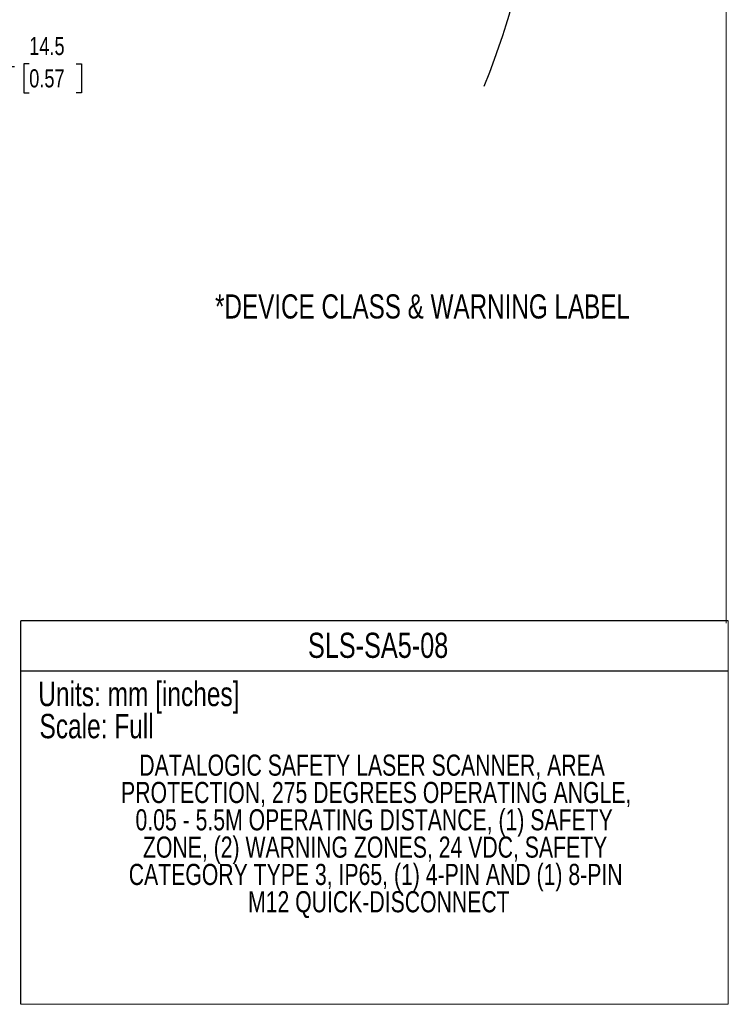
# Model space of a CAD drawing. Header units: millimetres. Extents: x 0 to 864, y 0 to 559.
# Tile 41 of 55: x 630 to 864, y 1 to 327. Entities that reach past the tile are written whole.
import ezdxf

# ---------------------------------------------------------------- set-up
doc = ezdxf.new("R2010")
doc.units = ezdxf.units.MM
doc.layers.add('DIMENSIONS', color=140, linetype='Continuous', lineweight=25)
doc.layers.add('TEXT', color=140, linetype='Continuous', lineweight=25)
doc.styles.add('SLDTEXTSTYLE0', font='TXT', dxfattribs={"width": 0.75})
doc.dimstyles.new('SLDDIMSTYLE2', dxfattribs={"dimtxt": 6, "dimasz": 6, "dimexe": 0, "dimexo": 0.0625, "dimgap": 1.5, "dimtad": 0, "dimtih": 1, "dimtoh": 1, "dimdec": 1, "dimrnd": 1e-09, "dimzin": 12, "dimdsep": 46, "dimtxsty": 'SLDTEXTSTYLE0', "dimsah": 1, "dimcen": 0.09, "dimadec": 0, "dimazin": 3, "dimtfac": 1, "dimtdec": 1, "dimtmove": 0, "dimatfit": 0, "dimfxl": 0, "dimfrac": 2, "dimtolj": 1, "dimtzin": 12, "dimarcsym": 0})

# ---------------------------------------------------------------- blocks, each defined once
blk = doc.blocks.new('SW_NOTE_0_3')
at = {"layer": 'TEXT', "color": 0, "char_height": 7, "attachment_point": 2, "style": 'SLDTEXTSTYLE0'}
for s, insert in [('DATALOGIC SAFETY LASER SCANNER, AREA', (93.73, 9.02)), ('PROTECTION, 275 DEGREES OPERATING ANGLE,', (95.11, -0.03)), ('0.05 - 5.5M OPERATING DISTANCE, (1) SAFETY', (94.41, -9.08)), ('ZONE, (2) WARNING ZONES, 24 VDC, SAFETY', (94.74, -18.13)), ('CATEGORY TYPE 3, IP65, (1) 4-PIN AND (1) 8-PIN', (94.92, -27.18)), ('M12 QUICK-DISCONNECT', (95.97, -36.23))]:
    blk.add_mtext(s, dxfattribs=dict(at, insert=insert))
blk = doc.blocks.new('_D_16')
at = {"layer": 'DIMENSIONS'}
for p, q in [((602.36, 221.28), (602.36, 314.55)), ((616.86, 174.99), (616.86, 314.55)), ((602.36, 311.38), (590.82, 311.38)), ((616.86, 311.38), (628.04, 311.38)), ((632.91, 312.26), (631.08, 312.26)), ((631.08, 312.26), (631.08, 302.73)), ((648.43, 312.26), (650.26, 312.26)), ((650.26, 312.26), (650.26, 302.73)), ((631.08, 302.73), (632.91, 302.73)), ((650.26, 302.73), (648.43, 302.73))]:
    blk.add_line(p, q, dxfattribs=at)
for points in [[(602.36, 311.38), (596.36, 312.3), (596.36, 310.45)], [(616.86, 311.38), (622.86, 310.45), (622.86, 312.3)]]:
    blk.add_solid(points, dxfattribs=at)
at = {"layer": 'DIMENSIONS', "char_height": 6, "attachment_point": 1, "style": 'SLDTEXTSTYLE0'}
for s, insert in [('14.5', (632.91, 321.21)), ('0.57', (632.91, 310.47))]:
    blk.add_mtext(s, dxfattribs=dict(at, insert=insert))

msp = doc.modelspace()

# ---------------------------------------------------------------- linework, layer by layer
at = {"color": 7, "linetype": 'Continuous', "lineweight": 18}
msp.add_line((863.6, 558.8), (863.6, 127), dxfattribs=at)
at = {"color": 140, "linetype": 'Continuous', "lineweight": 18}
for q in [(864.31, 127.71), (630.12, 0.71)]:
    msp.add_line((864.31, 0.71), q, dxfattribs=at)
at = {"layer": 'DIMENSIONS'}
msp.add_open_spline([(783.54, 304.84), (823.71, 407.58), (740.89, 296.06), (746.98, 381.95)], degree=3, dxfattribs=at)
at = {"layer": 'TEXT'}
for p, q in [((864.31, 127.71), (630.12, 127.71)), ((630.12, 0.71), (630.12, 127.71)), ((630.12, 111.2), (864.31, 111.2))]:
    msp.add_line(p, q, dxfattribs=at)

# ---------------------------------------------------------------- block references
msp.add_blockref('SW_NOTE_0_3', (652.67, 74.42), dxfattribs=at)

# ---------------------------------------------------------------- texts
at = {"layer": 'TEXT', "style": 'SLDTEXTSTYLE0'}
for s, insert, char_height, attachment_point in [('*DEVICE CLASS & WARNING LABEL', (763.09, 235.91), 8, 2), ('SLS-SA5-08', (748.4, 123.81), 8.331, 2), ('Units: mm [inches]', (635.91, 107.56), 8.0747, 1), ('Scale: Full', (636.31, 96.92), 8.0747, 1)]:
    msp.add_mtext(s, dxfattribs=dict(at, insert=insert, char_height=char_height, attachment_point=attachment_point))

# ---------------------------------------------------------------- dimensions: what is measured, and where the dimension line sits
at = {"layer": 'DIMENSIONS'}
dim = msp.add_linear_dim(base=(616.86, 311.38), p1=(602.36, 220.01), p2=(616.86, 173.72), dimstyle='SLDDIMSTYLE2', dxfattribs=at)
dim.commit()
dim.dimension.update_dxf_attribs({"geometry": '_D_16', "text_midpoint": (640.67, 311.38), "dimtype": 160})

doc.saveas('drawing.dxf')
